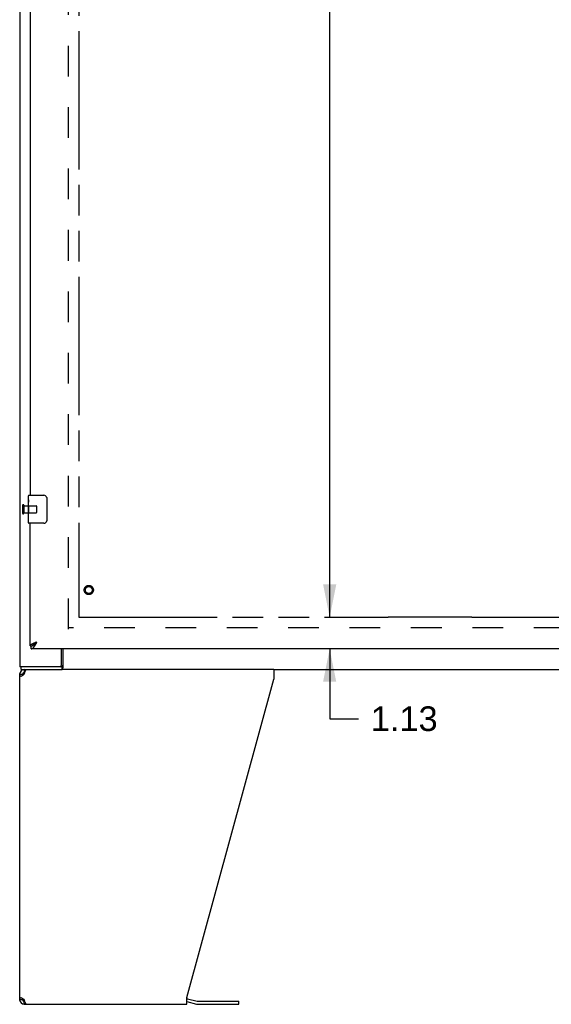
# Model space of a CAD drawing. Header units: inches. Extents: x 0 to 200, y 0 to 130.
# Tile 3 of 21: x 34 to 53, y 28 to 64. Entities that reach past the tile are written whole.
import ezdxf

# ---------------------------------------------------------------- set-up
doc = ezdxf.new("R2010")
doc.units = ezdxf.units.IN
doc.header["$LTSCALE"] = 11.011777
doc.header["$MEASUREMENT"] = 0
doc.linetypes.add('HIDDEN', pattern=[0.2, 0.1, -0.1])
doc.linetypes.add('PHANTOM', pattern=[0.8, 0.45, -0.05, 0.1, -0.05, 0.1, -0.05])
doc.layers.get('0').update_dxf_attribs({"linetype": 'CONTINUOUS'})
for name, color, linetype in [('02___PRT_ALL_AXES', 7, 'CONTINUOUS'), ('AVAILABLE_DOOR_SPACE', 7, 'CONTINUOUS'), ('DEFAULT_2', 8, 'HIDDEN'), ('DIMENSIONS', 7, 'CONTINUOUS')]:
    doc.layers.add(name, color=color, linetype=linetype)
doc.styles.get("Standard").update_dxf_attribs({"font": 'arial.ttf'})
doc.dimstyles.new('DIMSTYLE_1', dxfattribs={"dimtxt": 0.883298, "dimasz": 1.17773, "dimexe": 0.09, "dimexo": 0.07, "dimgap": 0.0375, "dimtad": 0, "dimtih": 1, "dimtoh": 1, "dimzin": 4, "dimdsep": 46, "dimtxsty": 'Standard', "dimblk": '_FILLED', "dimblk1": '_FILLED', "dimblk2": '_FILLED', "dimcen": 0.09, "dimazin": 1, "dimtfac": 1, "dimtdec": 3, "dimtofl": 0, "dimtmove": 0, "dimatfit": 3, "dimldrblk": '_FILLED', "dimfxl": 0, "dimtolj": 1, "dimtzin": 4, "dimarcsym": 0})

# ---------------------------------------------------------------- blocks, each defined once
blk = doc.blocks.new('_FILLED')
at = {"color": 0, "linetype": 'ByBlock'}
blk.add_solid([(0, 0), (-1, 0.2), (-1, -0.2)], dxfattribs=at)
blk = doc.blocks.new('*D11')
at = {"layer": 'DIMENSIONS', "color": 2, "linetype": 'Continuous'}
for p, q in [((45.859, 98.36), (43.939, 98.36)), ((44.999, 98.36), (44.999, 71.118)), ((44.999, 42.11), (44.999, 68.027))]:
    blk.add_line(p, q, dxfattribs=at)
at = {"layer": 'DIMENSIONS', "color": 2, "linetype": 'Continuous', "xscale": 1.1777301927, "yscale": 1.1777301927, "zscale": 1.1777301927}
for p, rotation in [((44.999, 98.36), 90), ((44.999, 42.11), 270)]:
    blk.add_blockref('_FILLED', p, dxfattribs=dict(at, rotation=rotation))
at = {"layer": 'DIMENSIONS', "color": 2, "linetype": 'Continuous', "insert": (44.999, 70.677), "char_height": 0.8833, "width": 3.08662, "attachment_point": 2, "line_spacing_factor": 0.9}
blk.add_mtext('56.25\\Ptyp.', dxfattribs=at)
blk = doc.blocks.new('*D12')
at = {"layer": 'DIMENSIONS', "color": 2, "linetype": 'Continuous'}
for p, q in [((44.999, 42.11), (44.999, 44.465)), ((44.999, 40.985), (44.999, 38.475)), ((44.999, 38.475), (46.03, 38.475))]:
    blk.add_line(p, q, dxfattribs=at)
at = {"layer": 'DIMENSIONS', "color": 2, "linetype": 'Continuous', "xscale": 1.1777301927, "yscale": 1.1777301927, "zscale": 1.1777301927}
for p, rotation in [((44.999, 42.11), 270), ((44.999, 40.985), 90)]:
    blk.add_blockref('_FILLED', p, dxfattribs=dict(at, rotation=rotation))
at = {"layer": 'DIMENSIONS', "color": 2, "linetype": 'Continuous', "insert": (46.472, 38.917), "char_height": 0.8833, "width": 2.40034, "attachment_point": 1, "line_spacing_factor": 0.9}
blk.add_mtext('1.13', dxfattribs=at)

msp = doc.modelspace()

# ---------------------------------------------------------------- linework, layer by layer
at = {"color": 3, "linetype": 'Continuous'}
for p, q in [((33.878, 100.131), (33.878, 40.339)), ((34.253, 69.735), (34.253, 46.485)), ((34.253, 41.089), (34.253, 45.485)), ((62.898, 40.985), (34.295, 40.985)), ((34.405, 41.196), (34.416, 41.2)), ((34.416, 41.2), (34.428, 41.205)), ((34.428, 41.205), (34.439, 41.209)), ((34.439, 41.209), (34.451, 41.214)), ((34.451, 41.214), (34.463, 41.218)), ((34.463, 41.218), (34.481, 41.225)), ((34.47, 41.176), (34.476, 41.188)), ((34.476, 41.188), (34.483, 41.2)), ((34.481, 41.225), (34.499, 41.231)), ((34.483, 41.2), (34.499, 41.231)), ((35.377, 40.401), (35.377, 40.985)), ((35.385, 40.339), (33.878, 40.339)), ((33.878, 28.401), (33.878, 40.068)), ((34.044, 40.068), (34.052, 40.094)), ((34.052, 40.094), (34.059, 40.12)), ((43.001, 40.235), (35.401, 40.235)), ((39.878, 28.484), (43.001, 39.894)), ((43.001, 40.235), (43.001, 39.894)), ((34.052, 28.375), (34.044, 28.401)), ((39.878, 28.235), (39.878, 28.484)), ((39.895, 28.437), (40.244, 28.344)), ((40.26, 28.342), (41.746, 28.342)), ((34.044, 28.235), (39.878, 28.235))]:
    msp.add_line(p, q, dxfattribs=at)
at = {"color": 7, "linetype": 'Continuous'}
for p, q in [((34.193, 46.324), (34.193, 46.47)), ((34.208, 46.485), (34.748, 46.485)), ((34.848, 46.385), (34.848, 45.585)), ((34.193, 46.066), (34.193, 46.1)), ((34.193, 45.869), (34.193, 45.901)), ((34.193, 45.5), (34.193, 45.639)), ((34.748, 45.485), (34.208, 45.485)), ((34.253, 41.089), (34.295, 41.089)), ((34.295, 40.985), (34.295, 41.089)), ((34.357, 41.105), (34.359, 41.106)), ((34.454, 41.202), (34.462, 41.208)), ((34.462, 41.208), (34.47, 41.213)), ((34.463, 41.192), (34.47, 41.199)), ((34.47, 41.213), (34.479, 41.218)), ((34.47, 41.199), (34.476, 41.206)), ((34.476, 41.206), (34.483, 41.213)), ((34.479, 41.218), (34.491, 41.226)), ((34.483, 41.213), (34.499, 41.231)), ((34.491, 41.226), (34.499, 41.231)), ((35.43, 40.985), (35.43, 40.332)), ((33.93, 40.235), (33.93, 40.339)), ((35.385, 40.339), (35.385, 40.235)), ((33.878, 40.068), (33.982, 40.068)), ((33.93, 40.235), (35.401, 40.235)), ((34.044, 40.235), (34.044, 40.131)), ((34.063, 40.131), (34.044, 40.131)), ((43.001, 40.235), (84.755, 40.235)), ((33.982, 28.401), (33.878, 28.401)), ((33.984, 28.429), (33.986, 28.439)), ((34.004, 28.354), (34.004, 28.427)), ((34.044, 28.339), (34.063, 28.339)), ((34.044, 28.235), (34.044, 28.339)), ((39.878, 28.334), (40.217, 28.243)), ((41.746, 28.238), (41.746, 28.342)), ((40.26, 28.238), (41.746, 28.238))]:
    msp.add_line(p, q, dxfattribs=at)
for points in [[(34.841, 46.421), (34.843, 46.415), (34.845, 46.409), (34.846, 46.403), (34.847, 46.397), (34.847, 46.391), (34.848, 46.385)], [(34.848, 45.585), (34.847, 45.579), (34.847, 45.572), (34.846, 45.566), (34.845, 45.56), (34.843, 45.554), (34.841, 45.549)], [(34.295, 41.089), (34.298, 41.089), (34.301, 41.089), (34.305, 41.089), (34.308, 41.09), (34.311, 41.09), (34.315, 41.09), (34.318, 41.091), (34.321, 41.092), (34.324, 41.093), (34.328, 41.093), (34.331, 41.094), (34.334, 41.095), (34.338, 41.097), (34.341, 41.098), (34.344, 41.099), (34.348, 41.1), (34.351, 41.102), (34.354, 41.103), (34.357, 41.105)], [(34.359, 41.106), (34.36, 41.107), (34.361, 41.11), (34.362, 41.113), (34.363, 41.115), (34.364, 41.118), (34.365, 41.121), (34.367, 41.123), (34.368, 41.126), (34.37, 41.128), (34.372, 41.131), (34.374, 41.134), (34.376, 41.136), (34.378, 41.139), (34.38, 41.142), (34.383, 41.144), (34.385, 41.147), (34.387, 41.15), (34.39, 41.152), (34.393, 41.155), (34.396, 41.157), (34.398, 41.16), (34.401, 41.163), (34.405, 41.165), (34.408, 41.168), (34.411, 41.171), (34.414, 41.173), (34.418, 41.176), (34.421, 41.179), (34.424, 41.181), (34.428, 41.184), (34.432, 41.186), (34.435, 41.189), (34.439, 41.192), (34.443, 41.194), (34.447, 41.197), (34.451, 41.2), (34.454, 41.202)], [(34.359, 41.106), (34.361, 41.107), (34.364, 41.109), (34.367, 41.11), (34.371, 41.112), (34.374, 41.114), (34.377, 41.116), (34.38, 41.119), (34.384, 41.121), (34.387, 41.123), (34.39, 41.126), (34.394, 41.128), (34.397, 41.131), (34.4, 41.133), (34.404, 41.136), (34.407, 41.139), (34.41, 41.141), (34.413, 41.144), (34.417, 41.147), (34.42, 41.15), (34.423, 41.153), (34.427, 41.156), (34.43, 41.159), (34.433, 41.162), (34.437, 41.165), (34.44, 41.169), (34.443, 41.172), (34.446, 41.175), (34.45, 41.178), (34.453, 41.182), (34.456, 41.185), (34.463, 41.192)], [(35.419, 40.296), (35.416, 40.286), (35.415, 40.28), (35.414, 40.275), (35.413, 40.27), (35.411, 40.265), (35.41, 40.261), (35.408, 40.256), (35.406, 40.253), (35.405, 40.249), (35.403, 40.246), (35.401, 40.243), (35.399, 40.241), (35.396, 40.239), (35.394, 40.237), (35.392, 40.236), (35.389, 40.235), (35.387, 40.235), (35.385, 40.235)], [(35.43, 40.332), (35.429, 40.329), (35.428, 40.327), (35.426, 40.323), (35.425, 40.32), (35.423, 40.315), (35.422, 40.311), (35.421, 40.306), (35.42, 40.301), (35.419, 40.296)], [(33.986, 40.031), (33.984, 40.041), (33.982, 40.055), (33.982, 40.068)], [(33.982, 28.401), (33.982, 28.415), (33.984, 28.429)]]:
    msp.add_lwpolyline(points, dxfattribs=at)
at = {"color": 3, "linetype": 'Continuous'}
for points in [[(34.253, 41.089), (34.253, 41.091), (34.253, 41.093), (34.253, 41.096), (34.254, 41.098), (34.255, 41.1), (34.255, 41.102), (34.256, 41.104), (34.257, 41.107), (34.259, 41.109), (34.26, 41.111), (34.262, 41.113), (34.263, 41.116), (34.265, 41.118), (34.267, 41.12), (34.269, 41.122), (34.272, 41.124), (34.274, 41.127), (34.276, 41.129), (34.279, 41.131), (34.282, 41.133), (34.285, 41.136), (34.288, 41.138), (34.291, 41.14), (34.294, 41.142), (34.298, 41.145), (34.301, 41.147), (34.305, 41.149), (34.309, 41.151), (34.313, 41.153), (34.317, 41.156), (34.321, 41.158), (34.325, 41.16), (34.329, 41.162), (34.334, 41.165), (34.338, 41.167), (34.343, 41.169), (34.348, 41.171), (34.352, 41.173)], [(34.295, 40.985), (34.298, 40.985), (34.301, 40.985), (34.305, 40.986), (34.308, 40.986), (34.311, 40.987), (34.315, 40.988), (34.318, 40.989), (34.321, 40.99), (34.324, 40.991), (34.328, 40.993), (34.331, 40.994), (34.334, 40.996), (34.338, 40.998), (34.341, 41), (34.344, 41.002), (34.348, 41.005), (34.351, 41.007), (34.354, 41.01), (34.357, 41.013), (34.361, 41.016), (34.364, 41.019), (34.367, 41.022), (34.371, 41.026), (34.374, 41.029), (34.377, 41.033), (34.38, 41.036), (34.384, 41.04), (34.387, 41.044), (34.39, 41.048), (34.394, 41.053), (34.397, 41.057), (34.4, 41.062), (34.404, 41.066), (34.407, 41.071), (34.41, 41.076), (34.413, 41.08), (34.417, 41.085)], [(34.352, 41.173), (34.357, 41.176), (34.362, 41.178), (34.367, 41.18), (34.373, 41.182), (34.378, 41.185), (34.383, 41.187), (34.388, 41.189), (34.394, 41.191), (34.399, 41.194), (34.405, 41.196)], [(34.417, 41.085), (34.42, 41.091), (34.423, 41.096), (34.427, 41.101), (34.43, 41.106), (34.433, 41.112), (34.437, 41.117), (34.44, 41.123), (34.443, 41.128), (34.446, 41.134), (34.45, 41.14), (34.453, 41.146), (34.456, 41.152), (34.46, 41.158), (34.463, 41.164), (34.47, 41.176)], [(35.403, 40.363), (35.401, 40.358), (35.4, 40.355), (35.399, 40.352), (35.397, 40.35), (35.396, 40.348), (35.395, 40.346), (35.394, 40.344), (35.392, 40.342), (35.391, 40.341), (35.389, 40.34), (35.388, 40.339), (35.386, 40.339), (35.385, 40.339)], [(35.43, 40.395), (35.428, 40.394), (35.426, 40.394), (35.424, 40.393), (35.422, 40.392), (35.42, 40.39), (35.418, 40.389), (35.416, 40.387), (35.414, 40.385), (35.412, 40.382), (35.411, 40.38), (35.409, 40.378), (35.408, 40.375), (35.407, 40.372), (35.405, 40.369), (35.404, 40.366), (35.403, 40.363)], [(33.927, 39.986), (33.912, 40), (33.9, 40.014), (33.89, 40.027), (33.883, 40.041), (33.879, 40.055), (33.878, 40.068)], [(34.001, 40.041), (33.981, 40.027), (33.961, 40.014), (33.943, 40), (33.927, 39.986)], [(34.044, 40.068), (34.023, 40.055), (34.001, 40.041)], [(34.059, 40.12), (34.067, 40.144), (34.075, 40.166), (34.082, 40.186), (34.09, 40.203), (34.098, 40.217), (34.105, 40.227), (34.113, 40.233), (34.12, 40.235)], [(33.878, 28.401), (33.879, 28.415), (33.883, 28.429), (33.89, 28.443), (33.9, 28.456), (33.912, 28.47), (33.927, 28.484)], [(33.927, 28.484), (33.943, 28.47), (33.961, 28.456), (33.981, 28.443)], [(33.981, 28.443), (34.001, 28.429), (34.023, 28.415), (34.044, 28.401)], [(34.067, 28.326), (34.059, 28.35), (34.052, 28.375)], [(34.12, 28.235), (34.113, 28.237), (34.105, 28.243), (34.098, 28.253), (34.09, 28.267), (34.082, 28.284), (34.075, 28.304), (34.067, 28.326)]]:
    msp.add_lwpolyline(points, dxfattribs=at)
at = {"color": 7, "linetype": 'Continuous'}
for centre, radius, start, end in [((34.208, 46.47), 0.015, 90, 180), ((34.748, 46.385), 0.1, 21.1999, 90), ((34.748, 45.585), 0.1, 270, 338.7946), ((34.208, 45.5), 0.015, 180, 270), ((34.044, 40.068), 0.0625, 90, 180), ((34.044, 28.401), 0.0625, 180, 270), ((40.26, 28.404), 0.167, 255, 270)]:
    msp.add_arc(centre, radius, start, end, dxfattribs=at)
at = {"color": 3, "linetype": 'Continuous'}
for centre, radius, start, end in [((35.315, 40.401), 0.0625, 270, 360), ((34.044, 40.068), 0.167, 90, 180), ((34.044, 28.401), 0.167, 180, 270), ((39.852, 28.276), 0.167, 75, 81.039), ((40.26, 28.404), 0.0625, 255, 270)]:
    msp.add_arc(centre, radius, start, end, dxfattribs=at)
at = {"layer": '02___PRT_ALL_AXES', "color": 7, "linetype": 'Continuous'}
for p, q in [((34.193, 46.324), (34.193, 46.47)), ((34.193, 46.066), (34.193, 46.323)), ((34.198, 46.268), (34.193, 46.268)), ((34.193, 46.1), (34.2, 46.1)), ((34.193, 45.5), (34.193, 46.064)), ((34.194, 46.037), (34.193, 46.037)), ((34.193, 45.905), (34.199, 45.905)), ((34.194, 46.039), (34.196, 46.017)), ((34.2, 46.1), (34.2, 46.236)), ((34.193, 45.869), (34.2, 45.869)), ((34.193, 45.807), (34.2, 45.807)), ((34.193, 45.639), (34.2, 45.639)), ((34.2, 45.639), (34.2, 45.869))]:
    msp.add_line(p, q, dxfattribs=at)
at = {"layer": '02___PRT_ALL_AXES', "color": 8, "linetype": 'HIDDEN'}
for p, q in [((34.025, 46.109), (34.025, 45.861)), ((34.025, 46.109), (34.472, 46.109)), ((34.025, 45.861), (34.472, 45.861))]:
    msp.add_line(p, q, dxfattribs=at)
at = {"layer": '02___PRT_ALL_AXES', "color": 7, "linetype": 'Continuous'}
for points in [[(34.193, 46.324), (34.193, 46.32), (34.193, 46.316), (34.194, 46.31), (34.195, 46.297)], [(34.195, 46.297), (34.196, 46.29), (34.197, 46.282), (34.198, 46.273)], [(34.198, 46.273), (34.199, 46.264), (34.199, 46.255), (34.2, 46.246), (34.2, 46.236)], [(34.193, 46.066), (34.193, 46.058), (34.193, 46.049), (34.194, 46.039)], [(34.196, 46.017), (34.197, 46.005), (34.198, 45.993), (34.199, 45.981), (34.199, 45.968), (34.2, 45.956), (34.2, 45.943), (34.2, 45.93), (34.199, 45.917), (34.199, 45.905), (34.198, 45.892), (34.197, 45.88)]]:
    msp.add_lwpolyline(points, dxfattribs=at)
at = {"layer": '02___PRT_ALL_AXES', "color": 8, "linetype": 'HIDDEN'}
msp.add_circle((36.357, 43.089), 0.124, dxfattribs=at)
at = {"layer": '02___PRT_ALL_AXES', "color": 7, "linetype": 'Continuous'}
msp.add_ellipse((34.456, 45.901), major_axis=(0.263, 0), ratio=0.432808, start_param=3.141593, end_param=3.321581, dxfattribs=at)
at = {"layer": 'AVAILABLE_DOOR_SPACE', "color": 4, "linetype": 'PHANTOM'}
for p, q in [((36.003, 98.36), (36.003, 42.11)), ((36.003, 42.11), (47.096, 42.11)), ((50.096, 42.111), (47.096, 42.111)), ((47.096, 42.111), (47.096, 42.11)), ((50.096, 42.11), (50.096, 42.111)), ((50.096, 42.11), (59.315, 42.11))]:
    msp.add_line(p, q, dxfattribs=at)
at = {"layer": 'DEFAULT_2', "color": 8, "linetype": 'HIDDEN'}
for p, q in [((35.628, 41.683), (35.628, 98.787)), ((33.982, 46.127), (33.982, 45.843)), ((34.025, 46.127), (34.025, 45.843)), ((34.482, 46.099), (34.482, 45.871)), ((62.232, 41.735), (35.628, 41.735))]:
    msp.add_line(p, q, dxfattribs=at)
for radius in [0.164, 0.124]:
    msp.add_circle((36.357, 43.089), radius, dxfattribs=at)
for centre, radius, start, end in [((34.003, 46.127), 0.0215, 0, 180), ((34.472, 46.099), 0.01, 0, 90), ((34.003, 45.843), 0.0215, 180, 360), ((34.472, 45.871), 0.01, 270, 360)]:
    msp.add_arc(centre, radius, start, end, dxfattribs=at)

# ---------------------------------------------------------------- dimensions: what is measured, and where the dimension line sits
at = {"layer": 'DIMENSIONS', "color": 2, "linetype": 'Continuous'}
dim = msp.add_linear_dim(base=(44.999, 42.11), p1=(43.869, 98.36), p2=(36.003, 42.11), angle=270, text='<>\\Ptyp.', dimstyle='DIMSTYLE_1', dxfattribs=at)
dim.commit()
dim.dimension.update_dxf_attribs({"geometry": '*D11', "text_midpoint": (44.999, 69.572), "dimtype": 160})
dim = msp.add_linear_dim(base=(44.999403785, 40.98485387), p1=(36.002743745, 42.10985387), p2=(62.878243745, 40.98485387), angle=270, dimstyle='DIMSTYLE_1', dxfattribs=at)
dim.commit()
dim.dimension.update_dxf_attribs({"geometry": '*D12', "text_midpoint": (47.709991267, 38.470202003), "dimtype": 160})

doc.saveas('drawing.dxf')
